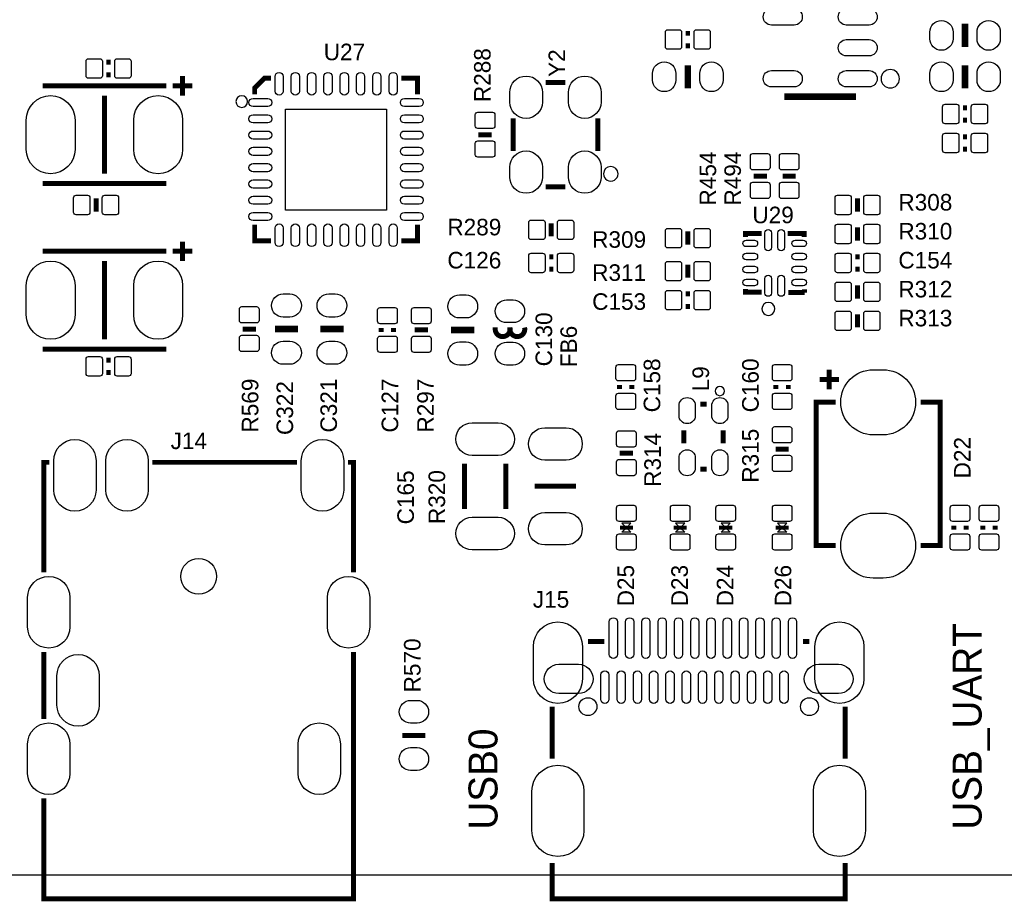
# Model space of a CAD drawing. Extents: x -5 to 175, y -1 to 134.
# Tile 2 of 19: x 30 to 60, y -1 to 26. Entities that reach past the tile are written whole.
import ezdxf

# ---------------------------------------------------------------- set-up
doc = ezdxf.new("R2010")
doc.units = 0
for name, color, linetype in [('BG_OUTLINE', 7, 'CONTINUOUS'), ('BG_SILKSCREEN_TOP', 211, 'CONTINUOUS'), ('PG_SILKSCREEN_TOP', 7, 'CONTINUOUS'), ('PIN_TOP', 12, 'CONTINUOUS'), ('RD_SILKSCREEN_TOP', 7, 'CONTINUOUS')]:
    doc.layers.add(name, color=color, linetype=linetype)

msp = doc.modelspace()

# ---------------------------------------------------------------- linework, layer by layer
at = {"layer": 'BG_OUTLINE'}
msp.add_lwpolyline([(-0.999998, 124.99975), (-0.999998, 123.72975), (0, 123.72975, -0.414214), (1.27, 124.99975), (168.730676, 124.99975, -0.414214), (170.000676, 123.72975), (170.000676, 1.27, -0.414214), (168.730676, 0), (1.27, 0, -0.414214), (0, 1.27), (0, 123.72975)], format="xyb", dxfattribs=at)
at = {"layer": 'PG_SILKSCREEN_TOP'}
for points, const_width in [([(59.055, 25.4254), (59.055, 26.1366)], 0.2032), ([(50.6095, 25.8445), (50.4825, 25.8445)], 0.1524), ([(50.4825, 25.4635), (50.6095, 25.4635)], 0.1524), ([(32.8295, 24.9555), (32.7025, 24.9555)], 0.1524), ([(50.546, 24.8666), (50.546, 24.1554)], 0.2032), ([(59.055, 24.1554), (59.055, 24.8666)], 0.2032), ([(32.7025, 24.5745), (32.8295, 24.5745)], 0.1524), ([(35.039046, 24.533098), (35.039046, 23.932896)], 0.1524), ([(37.250878, 23.970996), (37.250878, 24.170894), (37.551106, 24.471122), (37.751004, 24.471122)], 0.1524), ([(42.251122, 23.970996), (42.251122, 24.471122), (41.750996, 24.471122)], 0.1524), ([(30.73908, 24.233124), (34.53892, 24.233124)], 0.1524), ([(35.33902, 24.233124), (34.739072, 24.233124)], 0.1524), ([(46.781974, 24.332946), (46.182026, 24.332946)], 0.1524), ([(32.639, 21.533104), (32.639, 23.932896)], 0.1524), ([(55.609998, 23.999952), (55.609998, 23.899876), (53.610002, 23.899876), (53.610002, 23.999952)], 0.2032), ([(59.1185, 23.5585), (58.9915, 23.5585)], 0.1524), ([(45.182028, 22.233128), (45.182028, 23.232872)], 0.1524), ([(47.781972, 22.233128), (47.781972, 23.232872)], 0.1524), ([(58.9915, 23.1775), (59.1185, 23.1775)], 0.1524), ([(44.1198, 22.733), (44.5262, 22.733)], 0.1524), ([(59.1185, 22.6695), (58.9915, 22.6695)], 0.1524), ([(58.9915, 22.2885), (59.1185, 22.2885)], 0.1524), ([(52.5653, 21.463), (52.9717, 21.463)], 0.1524), ([(53.4543, 21.463), (53.8607, 21.463)], 0.1524), ([(34.53892, 21.232876), (30.73908, 21.232876)], 0.1524), ([(46.781974, 21.133054), (46.182026, 21.133054)], 0.1524), ([(32.385, 20.7772), (32.385, 20.3708)], 0.1524), ([(55.753, 20.7772), (55.753, 20.3708)], 0.1524), ([(37.751004, 19.470878), (37.250878, 19.470878), (37.250878, 19.971004)], 0.1524), ([(42.251122, 19.971004), (42.251122, 19.470878), (41.750996, 19.470878)], 0.1524), ([(46.355, 19.6088), (46.355, 20.0152)], 0.1524), ([(55.753, 19.8882), (55.753, 19.4818)], 0.1524), ([(50.546, 19.3548), (50.546, 19.7612)], 0.1524), ([(52.313078, 19.5961), (52.313078, 19.695922), (52.81295, 19.695922)], 0.1524), ([(54.112922, 19.5961), (54.112922, 19.695922), (53.61305, 19.695922)], 0.1524), ([(35.039046, 19.453098), (35.039046, 18.852896)], 0.1524), ([(30.73908, 19.153124), (34.53892, 19.153124)], 0.1524), ([(35.33902, 19.153124), (34.739072, 19.153124)], 0.1524), ([(46.4185, 18.9865), (46.2915, 18.9865)], 0.1524), ([(55.8165, 18.9865), (55.6895, 18.9865)], 0.1524), ([(32.639, 16.453104), (32.639, 18.852896)], 0.1524), ([(50.546, 18.3388), (50.546, 18.7452)], 0.1524), ([(46.2915, 18.6055), (46.4185, 18.6055)], 0.1524), ([(55.6895, 18.6055), (55.8165, 18.6055)], 0.1524), ([(55.753, 18.1102), (55.753, 17.7038)], 0.1524), ([(50.6095, 17.8435), (50.4825, 17.8435)], 0.1524), ([(52.81295, 17.896078), (52.313078, 17.896078), (52.313078, 17.9959)], 0.1524), ([(54.128162, 17.887188), (53.628036, 17.887188)], 0.1524), ([(54.126384, 17.886426), (54.126384, 17.986502)], 0.1524), ([(50.4825, 17.4625), (50.6095, 17.4625)], 0.1524), ([(55.753, 16.8148), (55.753, 17.2212)], 0.1524), ([(37.2872, 16.764), (36.8808, 16.764)], 0.1524), ([(37.8714, 16.764), (38.5826, 16.764)], 0.2032), ([(39.2684, 16.764), (39.9796, 16.764)], 0.2032), ([(41.1353, 16.8021), (41.1353, 16.6751)], 0.1524), ([(41.5163, 16.6751), (41.5163, 16.8021)], 0.1524), ([(42.5704, 16.7386), (42.164, 16.7386)], 0.1524), ([(43.2816, 16.7386), (43.9928, 16.7386)], 0.2032), ([(34.53892, 16.152876), (30.73908, 16.152876)], 0.1524), ([(32.8295, 15.8115), (32.7025, 15.8115)], 0.1524), ([(32.7025, 15.4305), (32.8295, 15.4305)], 0.1524), ([(54.887876, 15.518892), (54.887876, 14.918944)], 0.1524), ([(48.4505, 15.0495), (48.4505, 14.9225)], 0.1524), ([(48.8315, 14.9225), (48.8315, 15.0495)], 0.1524), ([(53.249576, 15.0495), (53.249576, 14.9225)], 0.1524), ([(53.630576, 14.9225), (53.630576, 15.0495)], 0.1524), ([(55.188104, 15.218918), (54.587902, 15.218918)], 0.1524), ([(51.127152, 14.461998), (50.927, 14.461998)], 0.1524), ([(55.088028, 10.119106), (54.48808, 10.119106), (54.48808, 14.518894), (55.088028, 14.518894)], 0.1524), ([(57.687972, 14.518894), (58.28792, 14.518894), (58.28792, 10.119106), (57.687972, 10.119106)], 0.1524), ([(50.427128, 13.661898), (50.427128, 13.262102)], 0.1524), ([(51.627024, 13.661898), (51.627024, 13.262102)], 0.1524), ([(48.456088, 12.954), (48.862488, 12.954)], 0.1524), ([(53.236876, 13.081), (53.643276, 13.081)], 0.1524), ([(30.95244, 12.675108), (30.782514, 12.675108), (30.782514, 9.294876)], 0.1524), ([(34.112454, 12.675108), (38.552628, 12.675108)], 0.1524), ([(40.112696, 12.675108), (40.282622, 12.675108), (40.282622, 9.294876)], 0.1524), ([(43.688, 12.6365), (43.688, 11.2395)], 0.1524), ([(44.958, 12.6365), (44.958, 11.2395)], 0.1524), ([(51.127152, 12.462002), (50.927, 12.462002)], 0.1524), ([(47.117, 11.941048), (45.847, 11.941048)], 0.1524), ([(48.859186, 10.668), (48.45939, 10.668)], 0.130048), ([(50.510186, 10.668), (50.11039, 10.668)], 0.130048), ([(51.907186, 10.668), (51.50739, 10.668)], 0.130048), ([(53.639974, 10.668), (53.240178, 10.668)], 0.130048), ([(58.710576, 10.7315), (58.710576, 10.6045)], 0.1524), ([(59.091576, 10.6045), (59.091576, 10.7315)], 0.1524), ([(59.599576, 10.7315), (59.599576, 10.6045)], 0.1524), ([(59.980576, 10.6045), (59.980576, 10.7315)], 0.1524), ([(47.478696, 7.174992), (47.978822, 7.174992)], 0.1524), ([(54.078632, 7.174992), (54.278784, 7.174992)], 0.1524), ([(30.782514, 6.854952), (30.782514, 4.795012)], 0.1524), ([(30.782514, 2.355088), (30.782514, -0.724916), (40.282622, -0.724916), (40.282622, 6.854952)], 0.1524), ([(46.378622, 5.174996), (46.378622, 3.57505)], 0.1524), ([(55.378858, 5.174996), (55.378858, 3.57505)], 0.1524), ([(42.4942, 4.2926), (41.783, 4.2926)], 0.1524), ([(46.378622, 0.374904), (46.378622, -0.724916), (55.378858, -0.724916), (55.378858, 0.374904)], 0.1524)]:
    msp.add_lwpolyline(points, dxfattribs=dict(at, const_width=const_width))
for points in [[(57.042812, 24.45004, 1), (56.477188, 24.44996, 1)], [(37.033454, 23.749, 1), (36.674146, 23.749, 1)], [(48.405542, 21.533104, 1), (47.958458, 21.532896, 1)], [(53.217064, 17.384268, 1), (52.817216, 17.384212, 1)], [(51.668426, 14.862048, 1), (51.385726, 14.861952, 1)]]:
    msp.add_lwpolyline(points, format="xyb", close=True, dxfattribs=at)
at = {"layer": 'PG_SILKSCREEN_TOP', "const_width": 0.1524}
for points in [[(44.634912, 16.81734), (44.634912, 16.762476, 1.11689), (45.085, 16.812514)], [(45.085, 16.81734), (45.085, 16.762476, 1.116858), (45.535088, 16.812514)]]:
    msp.add_lwpolyline(points, format="xyb", dxfattribs=at)
at = {"layer": 'PG_SILKSCREEN_TOP'}
for points in [[(48.659288, 10.668), (48.799242, 10.807954), (48.519334, 10.807954)], [(48.659288, 10.668), (48.799242, 10.528046), (48.519334, 10.528046)], [(50.310288, 10.668), (50.450242, 10.807954), (50.170334, 10.807954)], [(50.310288, 10.668), (50.450242, 10.528046), (50.170334, 10.528046)], [(51.707288, 10.668), (51.847242, 10.807954), (51.567334, 10.807954)], [(51.707288, 10.668), (51.847242, 10.528046), (51.567334, 10.528046)], [(53.440076, 10.668), (53.58003, 10.807954), (53.300122, 10.807954)], [(53.440076, 10.668), (53.58003, 10.528046), (53.300122, 10.528046)]]:
    msp.add_lwpolyline(points, close=True, dxfattribs=at)
at = {"layer": 'PIN_TOP'}
for points in [[(53.110003, 26.600023), (53.809773, 26.600023, -1), (53.809773, 26.099897), (53.110003, 26.099897, -1)], [(55.410227, 26.600023), (56.109997, 26.600023, -1), (56.109997, 26.099897), (55.410227, 26.099897, -1)], [(58.686446, 25.8826), (58.686446, 25.6794, -1), (57.975246, 25.6794), (57.975246, 25.8826, -1)], [(60.134754, 25.8826), (60.134754, 25.6794, -1), (59.423554, 25.6794), (59.423554, 25.8826, -1)], [(49.931066, 25.953974), (50.281078, 25.953974, -0.415686), (50.356008, 25.879044), (50.356008, 25.428956, -0.415686), (50.281078, 25.354026), (49.931066, 25.354026, -0.415686), (49.856136, 25.428956), (49.856136, 25.879044, -0.415686)], [(50.810922, 25.953974), (51.160934, 25.953974, -0.415686), (51.235864, 25.879044), (51.235864, 25.428956, -0.415686), (51.160934, 25.354026), (50.810922, 25.354026, -0.415686), (50.735992, 25.428956), (50.735992, 25.879044, -0.415686)], [(55.410227, 25.650063), (56.109997, 25.650063, -1), (56.109997, 25.149937), (55.410227, 25.149937, -1)], [(32.501078, 24.465026), (32.151066, 24.465026, -0.415686), (32.076136, 24.539956), (32.076136, 24.990044, -0.415686), (32.151066, 25.064974), (32.501078, 25.064974, -0.415686), (32.576008, 24.990044), (32.576008, 24.539956, -0.415686)], [(33.380934, 24.465026), (33.030922, 24.465026, -0.415686), (32.955992, 24.539956), (32.955992, 24.990044, -0.415686), (33.030922, 25.064974), (33.380934, 25.064974, -0.415686), (33.455864, 24.990044), (33.455864, 24.539956, -0.415686)], [(49.466246, 24.4094), (49.466246, 24.6126, -1), (50.177446, 24.6126), (50.177446, 24.4094, -1)], [(50.914554, 24.4094), (50.914554, 24.6126, -1), (51.625754, 24.6126), (51.625754, 24.4094, -1)], [(58.686446, 24.6126), (58.686446, 24.4094, -1), (57.975246, 24.4094), (57.975246, 24.6126, -1)], [(60.134754, 24.6126), (60.134754, 24.4094, -1), (59.423554, 24.4094), (59.423554, 24.6126, -1)], [(38.125908, 24.52116), (38.125908, 24.071072, -1), (37.875972, 24.071072), (37.875972, 24.52116, -1)], [(38.626034, 24.52116), (38.626034, 24.071072, -1), (38.376098, 24.071072), (38.376098, 24.52116, -1)], [(39.125906, 24.52116), (39.125906, 24.071072, -1), (38.87597, 24.071072), (38.87597, 24.52116, -1)], [(39.626032, 24.52116), (39.626032, 24.071072, -1), (39.376096, 24.071072), (39.376096, 24.52116, -1)], [(40.125904, 24.52116), (40.125904, 24.071072, -1), (39.875968, 24.071072), (39.875968, 24.52116, -1)], [(40.62603, 24.52116), (40.62603, 24.071072, -1), (40.376094, 24.071072), (40.376094, 24.52116, -1)], [(41.125902, 24.52116), (41.125902, 24.071072, -1), (40.875966, 24.071072), (40.875966, 24.52116, -1)], [(41.626028, 24.52116), (41.626028, 24.071072, -1), (41.376092, 24.071072), (41.376092, 24.52116, -1)], [(46.081823, 24.033099), (46.081823, 23.733125, -1), (45.081825, 23.733125), (45.081825, 24.033099, -1)], [(47.882175, 24.033099), (47.882175, 23.733125, -1), (46.882177, 23.733125), (46.882177, 24.033099, -1)], [(53.110003, 24.700103), (53.809773, 24.700103, -1), (53.809773, 24.199977), (53.110003, 24.199977, -1)], [(55.410227, 24.700103), (56.109997, 24.700103, -1), (56.109997, 24.199977), (55.410227, 24.199977, -1)], [(30.238954, 22.283039), (30.238954, 23.182961, -1), (31.739078, 23.182961), (31.739078, 22.283039, -1)], [(33.538922, 22.283039), (33.538922, 23.182961, -1), (35.039046, 23.182961), (35.039046, 22.283039, -1)], [(37.650928, 23.596092), (37.20084, 23.596092, -1), (37.20084, 23.846028), (37.650928, 23.846028, -1)], [(42.30116, 23.596092), (41.851072, 23.596092, -1), (41.851072, 23.846028), (42.30116, 23.846028, -1)], [(58.790078, 23.068026), (58.440066, 23.068026, -0.415686), (58.365136, 23.142956), (58.365136, 23.593044, -0.415686), (58.440066, 23.667974), (58.790078, 23.667974, -0.415686), (58.865008, 23.593044), (58.865008, 23.142956, -0.415686)], [(59.669934, 23.068026), (59.319922, 23.068026, -0.415686), (59.244992, 23.142956), (59.244992, 23.593044, -0.415686), (59.319922, 23.667974), (59.669934, 23.667974, -0.415686), (59.744864, 23.593044), (59.744864, 23.142956, -0.415686)], [(37.650928, 23.095966), (37.20084, 23.095966, -1), (37.20084, 23.345902), (37.650928, 23.345902, -1)], [(42.30116, 23.095966), (41.851072, 23.095966, -1), (41.851072, 23.345902), (42.30116, 23.345902, -1)], [(44.023026, 22.997922), (44.023026, 23.347934, -0.415686), (44.097956, 23.422864), (44.548044, 23.422864, -0.415686), (44.622974, 23.347934), (44.622974, 22.997922, -0.415686), (44.548044, 22.922992), (44.097956, 22.922992, -0.415686)], [(37.650928, 22.596094), (37.20084, 22.596094, -1), (37.20084, 22.84603), (37.650928, 22.84603, -1)], [(42.30116, 22.596094), (41.851072, 22.596094, -1), (41.851072, 22.84603), (42.30116, 22.84603, -1)], [(58.790078, 22.179026), (58.440066, 22.179026, -0.415686), (58.365136, 22.253956), (58.365136, 22.704044, -0.415686), (58.440066, 22.778974), (58.790078, 22.778974, -0.415686), (58.865008, 22.704044), (58.865008, 22.253956, -0.415686)], [(59.669934, 22.179026), (59.319922, 22.179026, -0.415686), (59.244992, 22.253956), (59.244992, 22.704044, -0.415686), (59.319922, 22.778974), (59.669934, 22.778974, -0.415686), (59.744864, 22.704044), (59.744864, 22.253956, -0.415686)], [(44.023026, 22.118066), (44.023026, 22.468078, -0.415686), (44.097956, 22.543008), (44.548044, 22.543008, -0.415686), (44.622974, 22.468078), (44.622974, 22.118066, -0.415686), (44.548044, 22.043136), (44.097956, 22.043136, -0.415686)], [(37.650928, 22.095968), (37.20084, 22.095968, -1), (37.20084, 22.345904), (37.650928, 22.345904, -1)], [(42.30116, 22.095968), (41.851072, 22.095968, -1), (41.851072, 22.345904), (42.30116, 22.345904, -1)], [(46.081823, 21.732875), (46.081823, 21.432901, -1), (45.081825, 21.432901), (45.081825, 21.732875, -1)], [(47.882175, 21.732875), (47.882175, 21.432901, -1), (46.882177, 21.432901), (46.882177, 21.732875, -1)], [(52.468526, 21.727922), (52.468526, 22.077934, -0.415686), (52.543456, 22.152864), (52.993544, 22.152864, -0.415686), (53.068474, 22.077934), (53.068474, 21.727922, -0.415686), (52.993544, 21.652992), (52.543456, 21.652992, -0.415686)], [(53.357526, 21.727922), (53.357526, 22.077934, -0.415686), (53.432456, 22.152864), (53.882544, 22.152864, -0.415686), (53.957474, 22.077934), (53.957474, 21.727922, -0.415686), (53.882544, 21.652992), (53.432456, 21.652992, -0.415686)], [(37.650928, 21.596096), (37.20084, 21.596096, -1), (37.20084, 21.846032), (37.650928, 21.846032, -1)], [(42.30116, 21.596096), (41.851072, 21.596096, -1), (41.851072, 21.846032), (42.30116, 21.846032, -1)], [(37.650928, 21.09597), (37.20084, 21.09597, -1), (37.20084, 21.345906), (37.650928, 21.345906, -1)], [(42.30116, 21.09597), (41.851072, 21.09597, -1), (41.851072, 21.345906), (42.30116, 21.345906, -1)], [(52.468526, 20.848066), (52.468526, 21.198078, -0.415686), (52.543456, 21.273008), (52.993544, 21.273008, -0.415686), (53.068474, 21.198078), (53.068474, 20.848066, -0.415686), (52.993544, 20.773136), (52.543456, 20.773136, -0.415686)], [(53.357526, 20.848066), (53.357526, 21.198078, -0.415686), (53.432456, 21.273008), (53.882544, 21.273008, -0.415686), (53.957474, 21.198078), (53.957474, 20.848066, -0.415686), (53.882544, 20.773136), (53.432456, 20.773136, -0.415686)], [(31.770066, 20.873974), (32.120078, 20.873974, -0.415686), (32.195008, 20.799044), (32.195008, 20.348956, -0.415686), (32.120078, 20.274026), (31.770066, 20.274026, -0.415686), (31.695136, 20.348956), (31.695136, 20.799044, -0.415686)], [(32.649922, 20.873974), (32.999934, 20.873974, -0.415686), (33.074864, 20.799044), (33.074864, 20.348956, -0.415686), (32.999934, 20.274026), (32.649922, 20.274026, -0.415686), (32.574992, 20.348956), (32.574992, 20.799044, -0.415686)], [(55.138066, 20.873974), (55.488078, 20.873974, -0.415686), (55.563008, 20.799044), (55.563008, 20.348956, -0.415686), (55.488078, 20.274026), (55.138066, 20.274026, -0.415686), (55.063136, 20.348956), (55.063136, 20.799044, -0.415686)], [(56.017922, 20.873974), (56.367934, 20.873974, -0.415686), (56.442864, 20.799044), (56.442864, 20.348956, -0.415686), (56.367934, 20.274026), (56.017922, 20.274026, -0.415686), (55.942992, 20.348956), (55.942992, 20.799044, -0.415686)], [(37.650928, 20.596098), (37.20084, 20.596098, -1), (37.20084, 20.846034), (37.650928, 20.846034, -1)], [(42.30116, 20.596098), (41.851072, 20.596098, -1), (41.851072, 20.846034), (42.30116, 20.846034, -1)], [(37.650928, 20.095972), (37.20084, 20.095972, -1), (37.20084, 20.345908), (37.650928, 20.345908, -1)], [(42.30116, 20.095972), (41.851072, 20.095972, -1), (41.851072, 20.345908), (42.30116, 20.345908, -1)], [(38.125908, 19.870928), (38.125908, 19.42084, -1), (37.875972, 19.42084), (37.875972, 19.870928, -1)], [(38.626034, 19.870928), (38.626034, 19.42084, -1), (38.376098, 19.42084), (38.376098, 19.870928, -1)], [(39.125906, 19.870928), (39.125906, 19.42084, -1), (38.87597, 19.42084), (38.87597, 19.870928, -1)], [(39.626032, 19.870928), (39.626032, 19.42084, -1), (39.376096, 19.42084), (39.376096, 19.870928, -1)], [(40.125904, 19.870928), (40.125904, 19.42084, -1), (39.875968, 19.42084), (39.875968, 19.870928, -1)], [(40.62603, 19.870928), (40.62603, 19.42084, -1), (40.376094, 19.42084), (40.376094, 19.870928, -1)], [(41.125902, 19.870928), (41.125902, 19.42084, -1), (40.875966, 19.42084), (40.875966, 19.870928, -1)], [(41.626028, 19.870928), (41.626028, 19.42084, -1), (41.376092, 19.42084), (41.376092, 19.870928, -1)], [(46.090078, 19.512026), (45.740066, 19.512026, -0.415686), (45.665136, 19.586956), (45.665136, 20.037044, -0.415686), (45.740066, 20.111974), (46.090078, 20.111974, -0.415686), (46.165008, 20.037044), (46.165008, 19.586956, -0.415686)], [(46.969934, 19.512026), (46.619922, 19.512026, -0.415686), (46.544992, 19.586956), (46.544992, 20.037044, -0.415686), (46.619922, 20.111974), (46.969934, 20.111974, -0.415686), (47.044864, 20.037044), (47.044864, 19.586956, -0.415686)], [(55.138066, 19.984974), (55.488078, 19.984974, -0.415686), (55.563008, 19.910044), (55.563008, 19.459956, -0.415686), (55.488078, 19.385026), (55.138066, 19.385026, -0.415686), (55.063136, 19.459956), (55.063136, 19.910044, -0.415686)], [(56.017922, 19.984974), (56.367934, 19.984974, -0.415686), (56.442864, 19.910044), (56.442864, 19.459956, -0.415686), (56.367934, 19.385026), (56.017922, 19.385026, -0.415686), (55.942992, 19.459956), (55.942992, 19.910044, -0.415686)], [(50.281078, 19.258026), (49.931066, 19.258026, -0.415686), (49.856136, 19.332956), (49.856136, 19.783044, -0.415686), (49.931066, 19.857974), (50.281078, 19.857974, -0.415686), (50.356008, 19.783044), (50.356008, 19.332956, -0.415686)], [(51.160934, 19.258026), (50.810922, 19.258026, -0.415686), (50.735992, 19.332956), (50.735992, 19.783044, -0.415686), (50.810922, 19.857974), (51.160934, 19.857974, -0.415686), (51.235864, 19.783044), (51.235864, 19.332956, -0.415686)], [(53.113051, 19.721068), (53.113051, 19.27098, -1), (52.913153, 19.27098), (52.913153, 19.721068, -1)], [(53.512847, 19.721068), (53.512847, 19.27098, -1), (53.312949, 19.27098), (53.312949, 19.721068, -1)], [(52.337843, 19.495897), (52.588033, 19.495897, -1), (52.588033, 19.295999), (52.337843, 19.295999, -1)], [(53.837967, 19.495897), (54.088157, 19.495897, -1), (54.088157, 19.295999), (53.837967, 19.295999, -1)], [(45.740066, 19.095974), (46.090078, 19.095974, -0.415686), (46.165008, 19.021044), (46.165008, 18.570956, -0.415686), (46.090078, 18.496026), (45.740066, 18.496026, -0.415686), (45.665136, 18.570956), (45.665136, 19.021044, -0.415686)], [(46.619922, 19.095974), (46.969934, 19.095974, -0.415686), (47.044864, 19.021044), (47.044864, 18.570956, -0.415686), (46.969934, 18.496026), (46.619922, 18.496026, -0.415686), (46.544992, 18.570956), (46.544992, 19.021044, -0.415686)], [(52.337843, 19.095847), (52.588033, 19.095847, -1), (52.588033, 18.895949), (52.337843, 18.895949, -1)], [(53.837967, 19.095847), (54.088157, 19.095847, -1), (54.088157, 18.895949), (53.837967, 18.895949, -1)], [(55.488078, 18.496026), (55.138066, 18.496026, -0.415686), (55.063136, 18.570956), (55.063136, 19.021044, -0.415686), (55.138066, 19.095974), (55.488078, 19.095974, -0.415686), (55.563008, 19.021044), (55.563008, 18.570956, -0.415686)], [(56.367934, 18.496026), (56.017922, 18.496026, -0.415686), (55.942992, 18.570956), (55.942992, 19.021044, -0.415686), (56.017922, 19.095974), (56.367934, 19.095974, -0.415686), (56.442864, 19.021044), (56.442864, 18.570956, -0.415686)], [(30.238954, 17.203039), (30.238954, 18.102961, -1), (31.739078, 18.102961), (31.739078, 17.203039, -1)], [(33.538922, 17.203039), (33.538922, 18.102961, -1), (35.039046, 18.102961), (35.039046, 17.203039, -1)], [(50.281078, 18.242026), (49.931066, 18.242026, -0.415686), (49.856136, 18.316956), (49.856136, 18.767044, -0.415686), (49.931066, 18.841974), (50.281078, 18.841974, -0.415686), (50.356008, 18.767044), (50.356008, 18.316956, -0.415686)], [(51.160934, 18.242026), (50.810922, 18.242026, -0.415686), (50.735992, 18.316956), (50.735992, 18.767044, -0.415686), (50.810922, 18.841974), (51.160934, 18.841974, -0.415686), (51.235864, 18.767044), (51.235864, 18.316956, -0.415686)], [(52.337843, 18.696051), (52.588033, 18.696051, -1), (52.588033, 18.496153), (52.337843, 18.496153, -1)], [(53.837967, 18.696051), (54.088157, 18.696051, -1), (54.088157, 18.496153), (53.837967, 18.496153, -1)], [(52.337843, 18.296001), (52.588033, 18.296001, -1), (52.588033, 18.096103), (52.337843, 18.096103, -1)], [(53.113051, 18.32102), (53.113051, 17.870932, -1), (52.913153, 17.870932), (52.913153, 18.32102, -1)], [(53.512847, 18.32102), (53.512847, 17.870932, -1), (53.312949, 17.870932), (53.312949, 18.32102, -1)], [(53.837967, 18.296001), (54.088157, 18.296001, -1), (54.088157, 18.096103), (53.837967, 18.096103, -1)], [(55.138066, 18.206974), (55.488078, 18.206974, -0.415686), (55.563008, 18.132044), (55.563008, 17.681956, -0.415686), (55.488078, 17.607026), (55.138066, 17.607026, -0.415686), (55.063136, 17.681956), (55.063136, 18.132044, -0.415686)], [(56.017922, 18.206974), (56.367934, 18.206974, -0.415686), (56.442864, 18.132044), (56.442864, 17.681956, -0.415686), (56.367934, 17.607026), (56.017922, 17.607026, -0.415686), (55.942992, 17.681956), (55.942992, 18.132044, -0.415686)], [(38.3286, 17.132554), (38.1254, 17.132554, -1), (38.1254, 17.843754), (38.3286, 17.843754, -1)], [(39.7256, 17.132554), (39.5224, 17.132554, -1), (39.5224, 17.843754), (39.7256, 17.843754, -1)], [(49.931066, 17.952974), (50.281078, 17.952974, -0.415686), (50.356008, 17.878044), (50.356008, 17.427956, -0.415686), (50.281078, 17.353026), (49.931066, 17.353026, -0.415686), (49.856136, 17.427956), (49.856136, 17.878044, -0.415686)], [(50.810922, 17.952974), (51.160934, 17.952974, -0.415686), (51.235864, 17.878044), (51.235864, 17.427956, -0.415686), (51.160934, 17.353026), (50.810922, 17.353026, -0.415686), (50.735992, 17.427956), (50.735992, 17.878044, -0.415686)], [(43.7388, 17.107154), (43.5356, 17.107154, -1), (43.5356, 17.818354), (43.7388, 17.818354, -1)], [(45.184949, 16.962374), (44.985051, 16.962374, -1), (44.985051, 17.662398), (45.184949, 17.662398, -1)], [(37.383974, 17.378934), (37.383974, 17.028922, -0.415686), (37.309044, 16.953992), (36.858956, 16.953992, -0.415686), (36.784026, 17.028922), (36.784026, 17.378934, -0.415686), (36.858956, 17.453864), (37.309044, 17.453864, -0.415686)], [(41.625774, 17.353534), (41.625774, 17.003522, -0.415686), (41.550844, 16.928592), (41.100756, 16.928592, -0.415686), (41.025826, 17.003522), (41.025826, 17.353534, -0.415686), (41.100756, 17.428464), (41.550844, 17.428464, -0.415686)], [(42.667174, 17.353534), (42.667174, 17.003522, -0.415686), (42.592244, 16.928592), (42.142156, 16.928592, -0.415686), (42.067226, 17.003522), (42.067226, 17.353534, -0.415686), (42.142156, 17.428464), (42.592244, 17.428464, -0.415686)], [(55.488078, 16.718026), (55.138066, 16.718026, -0.415686), (55.063136, 16.792956), (55.063136, 17.243044, -0.415686), (55.138066, 17.317974), (55.488078, 17.317974, -0.415686), (55.563008, 17.243044), (55.563008, 16.792956, -0.415686)], [(56.367934, 16.718026), (56.017922, 16.718026, -0.415686), (55.942992, 16.792956), (55.942992, 17.243044, -0.415686), (56.017922, 17.317974), (56.367934, 17.317974, -0.415686), (56.442864, 17.243044), (56.442864, 16.792956, -0.415686)], [(37.383974, 16.499078), (37.383974, 16.149066, -0.415686), (37.309044, 16.074136), (36.858956, 16.074136, -0.415686), (36.784026, 16.149066), (36.784026, 16.499078, -0.415686), (36.858956, 16.574008), (37.309044, 16.574008, -0.415686)], [(38.3286, 15.684246), (38.1254, 15.684246, -1), (38.1254, 16.395446), (38.3286, 16.395446, -1)], [(39.7256, 15.684246), (39.5224, 15.684246, -1), (39.5224, 16.395446), (39.7256, 16.395446, -1)], [(41.625774, 16.473678), (41.625774, 16.123666, -0.415686), (41.550844, 16.048736), (41.100756, 16.048736, -0.415686), (41.025826, 16.123666), (41.025826, 16.473678, -0.415686), (41.100756, 16.548608), (41.550844, 16.548608, -0.415686)], [(42.667174, 16.473678), (42.667174, 16.123666, -0.415686), (42.592244, 16.048736), (42.142156, 16.048736, -0.415686), (42.067226, 16.123666), (42.067226, 16.473678, -0.415686), (42.142156, 16.548608), (42.592244, 16.548608, -0.415686)], [(43.7388, 15.658846), (43.5356, 15.658846, -1), (43.5356, 16.370046), (43.7388, 16.370046, -1)], [(45.184949, 15.662402), (44.985051, 15.662402, -1), (44.985051, 16.362426), (45.184949, 16.362426, -1)], [(32.501078, 15.321026), (32.151066, 15.321026, -0.415686), (32.076136, 15.395956), (32.076136, 15.846044, -0.415686), (32.151066, 15.920974), (32.501078, 15.920974, -0.415686), (32.576008, 15.846044), (32.576008, 15.395956, -0.415686)], [(33.380934, 15.321026), (33.030922, 15.321026, -0.415686), (32.955992, 15.395956), (32.955992, 15.846044, -0.415686), (33.030922, 15.920974), (33.380934, 15.920974, -0.415686), (33.455864, 15.846044), (33.455864, 15.395956, -0.415686)], [(48.940974, 15.600934), (48.940974, 15.250922, -0.415686), (48.866044, 15.175992), (48.415956, 15.175992, -0.415686), (48.341026, 15.250922), (48.341026, 15.600934, -0.415686), (48.415956, 15.675864), (48.866044, 15.675864, -0.415686)], [(53.74005, 15.600934), (53.74005, 15.250922, -0.415686), (53.66512, 15.175992), (53.215032, 15.175992, -0.415686), (53.140102, 15.250922), (53.140102, 15.600934, -0.415686), (53.215032, 15.675864), (53.66512, 15.675864, -0.415686)], [(56.537987, 13.518896), (56.238013, 13.518896, -1), (56.238013, 15.518892), (56.537987, 15.518892, -1)], [(48.940974, 14.721078), (48.940974, 14.371066, -0.415686), (48.866044, 14.296136), (48.415956, 14.296136, -0.415686), (48.341026, 14.371066), (48.341026, 14.721078, -0.415686), (48.415956, 14.796008), (48.866044, 14.796008, -0.415686)], [(50.775489, 14.412087), (50.775489, 14.112113, -1), (50.275363, 14.112113), (50.275363, 14.412087, -1)], [(51.778789, 14.412087), (51.778789, 14.112113, -1), (51.278663, 14.112113), (51.278663, 14.412087, -1)], [(53.74005, 14.721078), (53.74005, 14.371066, -0.415686), (53.66512, 14.296136), (53.215032, 14.296136, -0.415686), (53.140102, 14.371066), (53.140102, 14.721078, -0.415686), (53.215032, 14.796008), (53.66512, 14.796008, -0.415686)], [(44.72305, 12.888087), (43.92295, 12.888087, -1), (43.92295, 13.888085), (44.72305, 13.888085, -1)], [(46.806993, 12.737973), (46.157007, 12.737973, -1), (46.157007, 13.737971), (46.806993, 13.737971, -1)], [(48.359314, 13.218922), (48.359314, 13.568934, -0.415686), (48.434244, 13.643864), (48.884332, 13.643864, -0.415686), (48.959262, 13.568934), (48.959262, 13.218922, -0.415686), (48.884332, 13.143992), (48.434244, 13.143992, -0.415686)], [(53.140102, 13.345922), (53.140102, 13.695934, -0.415686), (53.215032, 13.770864), (53.66512, 13.770864, -0.415686), (53.74005, 13.695934), (53.74005, 13.345922, -0.415686), (53.66512, 13.270992), (53.215032, 13.270992, -0.415686)], [(32.38246, 12.725019), (32.38246, 11.825097, -1), (31.082488, 11.825097), (31.082488, 12.725019, -1)], [(33.98266, 12.725019), (33.98266, 11.825097, -1), (32.682688, 11.825097), (32.682688, 12.725019, -1)], [(39.982648, 12.725019), (39.982648, 11.825097, -1), (38.682676, 11.825097), (38.682676, 12.725019, -1)], [(50.775489, 12.811887), (50.775489, 12.511913, -1), (50.275363, 12.511913), (50.275363, 12.811887, -1)], [(51.778789, 12.811887), (51.778789, 12.511913, -1), (51.278663, 12.511913), (51.278663, 12.811887, -1)], [(48.359314, 12.339066), (48.359314, 12.689078, -0.415686), (48.434244, 12.764008), (48.884332, 12.764008, -0.415686), (48.959262, 12.689078), (48.959262, 12.339066, -0.415686), (48.884332, 12.264136), (48.434244, 12.264136, -0.415686)], [(53.140102, 12.466066), (53.140102, 12.816078, -0.415686), (53.215032, 12.891008), (53.66512, 12.891008, -0.415686), (53.74005, 12.816078), (53.74005, 12.466066, -0.415686), (53.66512, 12.391136), (53.215032, 12.391136, -0.415686)], [(48.359314, 10.932922), (48.359314, 11.282934, -0.415686), (48.434244, 11.357864), (48.884332, 11.357864, -0.415686), (48.959262, 11.282934), (48.959262, 10.932922, -0.415686), (48.884332, 10.857992), (48.434244, 10.857992, -0.415686)], [(50.010314, 10.932922), (50.010314, 11.282934, -0.415686), (50.085244, 11.357864), (50.535332, 11.357864, -0.415686), (50.610262, 11.282934), (50.610262, 10.932922, -0.415686), (50.535332, 10.857992), (50.085244, 10.857992, -0.415686)], [(51.407314, 10.932922), (51.407314, 11.282934, -0.415686), (51.482244, 11.357864), (51.932332, 11.357864, -0.415686), (52.007262, 11.282934), (52.007262, 10.932922, -0.415686), (51.932332, 10.857992), (51.482244, 10.857992, -0.415686)], [(53.140102, 10.932922), (53.140102, 11.282934, -0.415686), (53.215032, 11.357864), (53.66512, 11.357864, -0.415686), (53.74005, 11.282934), (53.74005, 10.932922, -0.415686), (53.66512, 10.857992), (53.215032, 10.857992, -0.415686)], [(59.20105, 11.282934), (59.20105, 10.932922, -0.415686), (59.12612, 10.857992), (58.676032, 10.857992, -0.415686), (58.601102, 10.932922), (58.601102, 11.282934, -0.415686), (58.676032, 11.357864), (59.12612, 11.357864, -0.415686)], [(60.09005, 11.282934), (60.09005, 10.932922, -0.415686), (60.01512, 10.857992), (59.565032, 10.857992, -0.415686), (59.490102, 10.932922), (59.490102, 11.282934, -0.415686), (59.565032, 11.357864), (60.01512, 11.357864, -0.415686)], [(44.72305, 9.987915), (43.92295, 9.987915, -1), (43.92295, 10.987913), (44.72305, 10.987913, -1)], [(46.806993, 10.137775), (46.157007, 10.137775, -1), (46.157007, 11.137773), (46.806993, 11.137773, -1)], [(56.537987, 9.119108), (56.238013, 9.119108, -1), (56.238013, 11.119104), (56.537987, 11.119104, -1)], [(48.359314, 10.053066), (48.359314, 10.403078, -0.415686), (48.434244, 10.478008), (48.884332, 10.478008, -0.415686), (48.959262, 10.403078), (48.959262, 10.053066, -0.415686), (48.884332, 9.978136), (48.434244, 9.978136, -0.415686)], [(50.010314, 10.053066), (50.010314, 10.403078, -0.415686), (50.085244, 10.478008), (50.535332, 10.478008, -0.415686), (50.610262, 10.403078), (50.610262, 10.053066, -0.415686), (50.535332, 9.978136), (50.085244, 9.978136, -0.415686)], [(51.407314, 10.053066), (51.407314, 10.403078, -0.415686), (51.482244, 10.478008), (51.932332, 10.478008, -0.415686), (52.007262, 10.403078), (52.007262, 10.053066, -0.415686), (51.932332, 9.978136), (51.482244, 9.978136, -0.415686)], [(53.140102, 10.053066), (53.140102, 10.403078, -0.415686), (53.215032, 10.478008), (53.66512, 10.478008, -0.415686), (53.74005, 10.403078), (53.74005, 10.053066, -0.415686), (53.66512, 9.978136), (53.215032, 9.978136, -0.415686)], [(59.20105, 10.403078), (59.20105, 10.053066, -0.415686), (59.12612, 9.978136), (58.676032, 9.978136, -0.415686), (58.601102, 10.053066), (58.601102, 10.403078, -0.415686), (58.676032, 10.478008), (59.12612, 10.478008, -0.415686)], [(60.09005, 10.403078), (60.09005, 10.053066, -0.415686), (60.01512, 9.978136), (59.565032, 9.978136, -0.415686), (59.490102, 10.053066), (59.490102, 10.403078, -0.415686), (59.565032, 10.478008), (60.01512, 10.478008, -0.415686)], [(31.582614, 8.524875), (31.582614, 7.624953, -1), (30.282642, 7.624953), (30.282642, 8.524875, -1)], [(40.782494, 8.524875), (40.782494, 7.624953, -1), (39.482522, 7.624953), (39.482522, 8.524875, -1)], [(48.383698, 7.779893), (48.383698, 6.779895, -1), (48.133762, 6.779895), (48.133762, 7.779893, -1)], [(48.883824, 7.779893), (48.883824, 6.779895, -1), (48.633888, 6.779895), (48.633888, 7.779893, -1)], [(49.383696, 7.779893), (49.383696, 6.779895, -1), (49.13376, 6.779895), (49.13376, 7.779893, -1)], [(49.883822, 7.779893), (49.883822, 6.779895, -1), (49.633886, 6.779895), (49.633886, 7.779893, -1)], [(50.383694, 7.779893), (50.383694, 6.779895, -1), (50.133758, 6.779895), (50.133758, 7.779893, -1)], [(50.88382, 7.779893), (50.88382, 6.779895, -1), (50.633884, 6.779895), (50.633884, 7.779893, -1)], [(51.383692, 7.779893), (51.383692, 6.779895, -1), (51.133756, 6.779895), (51.133756, 7.779893, -1)], [(51.883818, 7.779893), (51.883818, 6.779895, -1), (51.633882, 6.779895), (51.633882, 7.779893, -1)], [(52.38369, 7.779893), (52.38369, 6.779895, -1), (52.133754, 6.779895), (52.133754, 7.779893, -1)], [(52.883816, 7.779893), (52.883816, 6.779895, -1), (52.63388, 6.779895), (52.63388, 7.779893, -1)], [(53.383688, 7.779893), (53.383688, 6.779895, -1), (53.133752, 6.779895), (53.133752, 7.779893, -1)], [(53.883814, 7.779893), (53.883814, 6.779895, -1), (53.633878, 6.779895), (53.633878, 7.779893, -1)], [(47.30877, 7.024878), (47.30877, 6.025134, -1), (45.808646, 6.025134), (45.808646, 7.024878, -1)], [(55.948834, 7.024878), (55.948834, 6.025134, -1), (54.44871, 6.025134), (54.44871, 7.024878, -1)], [(32.482536, 6.124829), (32.482536, 5.224907, -1), (31.182564, 5.224907), (31.182564, 6.124829, -1)], [(47.188755, 5.574919), (46.588553, 5.574919, -1), (46.588553, 6.474841), (47.188755, 6.474841, -1)], [(55.168927, 5.574919), (54.568725, 5.574919, -1), (54.568725, 6.474841), (55.168927, 6.474841, -1)], [(48.123602, 6.149975), (48.123602, 5.399913, -1), (47.873666, 5.399913), (47.873666, 6.149975, -1)], [(48.623728, 6.149975), (48.623728, 5.399913, -1), (48.373792, 5.399913), (48.373792, 6.149975, -1)], [(49.1236, 6.149975), (49.1236, 5.399913, -1), (48.873664, 5.399913), (48.873664, 6.149975, -1)], [(49.623726, 6.149975), (49.623726, 5.399913, -1), (49.37379, 5.399913), (49.37379, 6.149975, -1)], [(50.123598, 6.149975), (50.123598, 5.399913, -1), (49.873662, 5.399913), (49.873662, 6.149975, -1)], [(50.623724, 6.149975), (50.623724, 5.399913, -1), (50.373788, 5.399913), (50.373788, 6.149975, -1)], [(51.123596, 6.149975), (51.123596, 5.399913, -1), (50.87366, 5.399913), (50.87366, 6.149975, -1)], [(51.623722, 6.149975), (51.623722, 5.399913, -1), (51.373786, 5.399913), (51.373786, 6.149975, -1)], [(52.123594, 6.149975), (52.123594, 5.399913, -1), (51.873658, 5.399913), (51.873658, 6.149975, -1)], [(52.62372, 6.149975), (52.62372, 5.399913, -1), (52.373784, 5.399913), (52.373784, 6.149975, -1)], [(53.123592, 6.149975), (53.123592, 5.399913, -1), (52.873656, 5.399913), (52.873656, 6.149975, -1)], [(53.623718, 6.149975), (53.623718, 5.399913, -1), (53.373782, 5.399913), (53.373782, 6.149975, -1)], [(42.038651, 5.366766), (42.238549, 5.366766, -1), (42.238549, 4.666742), (42.038651, 4.666742, -1)], [(31.582614, 4.025011), (31.582614, 3.125089, -1), (30.282642, 3.125089), (30.282642, 4.025011, -1)], [(39.882572, 4.025011), (39.882572, 3.125089, -1), (38.5826, 3.125089), (38.5826, 4.025011, -1)], [(42.038651, 3.918458), (42.238549, 3.918458, -1), (42.238549, 3.218434), (42.038651, 3.218434, -1)], [(47.358681, 2.575179), (47.358681, 1.375029, -1), (45.758735, 1.375029), (45.758735, 2.575179, -1)], [(55.998745, 2.575179), (55.998745, 1.375029, -1), (54.398799, 1.375029), (54.398799, 2.575179, -1)]]:
    msp.add_lwpolyline(points, format="xyb", close=True, dxfattribs=at)
msp.add_lwpolyline([(41.301035, 20.420965), (38.200965, 20.420965), (38.200965, 23.521035), (41.301035, 23.521035)], close=True, dxfattribs=at)
for centre, radius in [((35.532568, 9.174988), 0.550037), ((47.478696, 5.174996), 0.274955), ((54.278784, 5.174996), 0.274955)]:
    msp.add_circle(centre, radius, dxfattribs=at)

# ---------------------------------------------------------------- texts
at = {"layer": 'BG_SILKSCREEN_TOP', "width": 1.000286}
for s, p in [('USB_UART', (59.563, 1.397)), ('USB0', (44.704, 1.397))]:
    msp.add_text(s, height=0.889, rotation=90, dxfattribs=at).set_placement(p)
at = {"layer": 'RD_SILKSCREEN_TOP', "width": 1.02}
for s, p in [('U27', (39.37, 25.019)), ('R308', (57.00776, 20.404582)), ('U29', (52.5272, 20.0152)), ('R289', (43.16476, 19.642582)), ('R310', (57.00776, 19.515582)), ('R309', (47.60976, 19.261582)), ('C126', (43.16476, 18.626582)), ('C154', (57.00776, 18.626582)), ('R311', (47.60976, 18.245582)), ('R312', (57.00776, 17.737582)), ('C153', (47.60976, 17.356582)), ('R313', (57.00776, 16.848582)), ('J14', (34.671, 13.081)), ('J15', (45.78858, 8.212582))]:
    msp.add_text(s, height=0.508, dxfattribs=at).set_placement(p)
for s, p in [('R288', (44.492418, 23.73376)), ('Y2', (46.778418, 24.50592)), ('R454', (51.413918, 20.55876)), ('R494', (52.175918, 20.55876)), ('C130', (46.3804, 15.621)), ('FB6', (47.1424, 15.5956)), ('C158', (49.699418, 14.20876)), ('C160', (52.720494, 14.20876)), ('L9', (51.196494, 14.85392)), ('R569', (37.3634, 13.589)), ('C321', (39.7764, 13.589)), ('C127', (41.656, 13.589)), ('R297', (42.7482, 13.589)), ('C322', (38.4302, 13.5128)), ('R315', (52.720494, 12.04976)), ('R314', (49.717706, 11.92276)), ('D22', (59.224418, 12.18184)), ('C165', (42.1386, 10.7696)), ('R320', (43.095418, 10.77976)), ('D25', (48.895, 8.255)), ('D23', (50.546, 8.255)), ('D24', (51.943, 8.255)), ('D26', (53.721, 8.255)), ('R570', (42.3418, 5.6134))]:
    msp.add_text(s, height=0.508, rotation=90, dxfattribs=at).set_placement(p)

doc.saveas('drawing.dxf')
